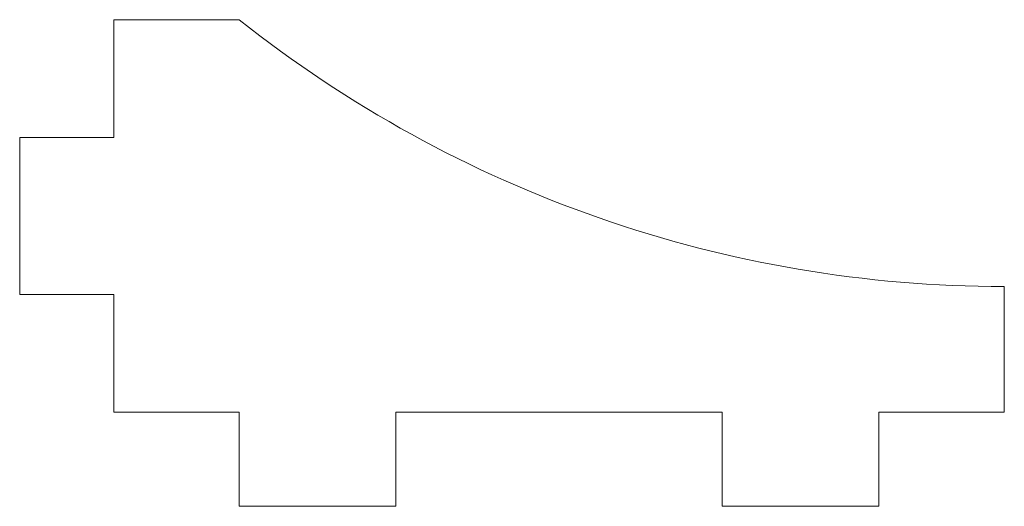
# Model space of a CAD drawing. Header units: millimetres. Extents: x -6 to 56.8, y -6 to 25.
import ezdxf

# ---------------------------------------------------------------- set-up
doc = ezdxf.new("R2010")
doc.units = ezdxf.units.MM

msp = doc.modelspace()

# ---------------------------------------------------------------- linework, layer by layer
at = {"color": 7, "linetype": 'Continuous', "lineweight": 15}
for p, q in [((0, 25), (8, 25)), ((0, 17.5), (0, 25)), ((-6, 17.5), (0, 17.5)), ((-6, 7.5), (-6, 17.5)), ((56.8, 8), (56.8, 0)), ((0, 7.5), (-6, 7.5)), ((0, 0), (0, 7.5)), ((8, 0), (0, 0)), ((8, -6), (8, 0)), ((18, 0), (18, -6)), ((38.8, 0), (18, 0)), ((38.8, -6), (38.8, 0)), ((48.8, 0), (48.8, -6)), ((56.8, 0), (48.8, 0)), ((18, -6), (8, -6)), ((48.8, -6), (38.8, -6))]:
    msp.add_line(p, q, dxfattribs=at)
msp.add_arc((56.8, 86.542), 78.542, 231.58735, 270, dxfattribs=at)

doc.saveas('drawing.dxf')
